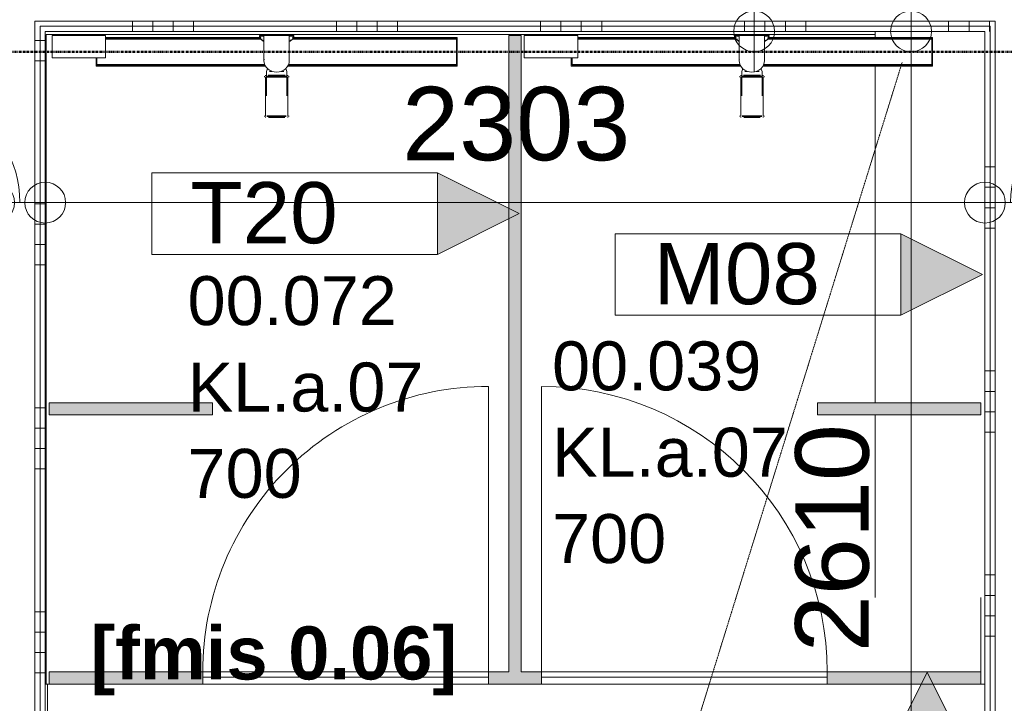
# Model space of a CAD drawing. Header units: millimetres. Extents: x 522 to 75900, y -25803 to 58941.
# Tile 54 of 134: x 29062 to 31475, y 28803 to 30479. Entities that reach past the tile are written whole.
import ezdxf

# ---------------------------------------------------------------- set-up
doc = ezdxf.new("R2010")
doc.units = ezdxf.units.MM
for name, pattern in [('BE_Brand', [10, 5, -2, 1, -2]), ('Dash', [6.35, 3.175, -3.175]), ('Dot', [4.7625, 0, -4.7625]), ('Streep 1_1', [2, 1, -1])]:
    doc.linetypes.add(name, pattern=pattern)
for name, color, linetype, lineweight in [('00_Algemeen', 7, 'Dot', 9), ('00_Algemeen-100', 7, 'Continuous', 9), ('17_Terreininrichting', 7, 'Continuous', 9), ('22_Metselwerk', 7, 'Continuous', 9), ('30_Kozijnen-ramen-deuren', 7, 'Continuous', 9), ('42_Dekvloeren en vloersystemen', 7, 'Continuous', 9), ('57_Technische inrichting', 7, 'Continuous', 9)]:
    doc.layers.add(name, color=color, linetype=linetype, lineweight=lineweight)
doc.layers.add('51_Binnenriolering', color=7, linetype='Continuous', lineweight=18, true_color=0x7f7f7f)
doc.styles.add('Arial', font='arial.ttf', dxfattribs={"height": 180})
doc.styles.add('Arial_3', font='arial.ttf', dxfattribs={"height": 150})
doc.styles.add('Arial_4', font='arial.ttf', dxfattribs={"height": 120})
doc.styles.add('Arial_B', font='arialbd.ttf', dxfattribs={"height": 130})
doc.dimstyles.new('1_8mm_continuous_mm_zwart', dxfattribs={"dimscale": 304.8, "dimtxt": 183.646692, "dimasz": 0.328084, "dimexe": 0.328084, "dimexo": 0.0625, "dimgap": 0.164042, "dimtad": 1, "dimdec": 0, "dimzin": 0, "dimdsep": 46, "dimtxsty": 'Arial', "dimblk1": 'DOTBLANK', "dimblk2": 'DOTBLANK', "dimsah": 1, "dimcen": 0.09, "dimdle": 0.328084, "dimazin": 0, "dimtfac": 1, "dimtdec": 4, "dimtix": 1, "dimtmove": 0, "dimatfit": 3, "dimfxl": 0.328084, "dimfxlon": 1, "dimtvp": 1, "dimtolj": 1, "dimtzin": 0, "dimarcsym": 2})
doc.dimstyles.new('1_8mm_continuous_mm_zwart_1', dxfattribs={"dimscale": 304.8, "dimtxt": 183.646692, "dimasz": 0.328084, "dimexe": 0.328084, "dimexo": 0.0625, "dimgap": 0.164042, "dimtad": 1, "dimdec": 0, "dimzin": 0, "dimdsep": 46, "dimtxsty": 'Arial', "dimblk1": 'DOTBLANK', "dimblk2": 'DOTBLANK', "dimsah": 1, "dimcen": 0.09, "dimdle": 0.328084, "dimazin": 0, "dimtfac": 1, "dimtdec": 4, "dimtix": 1, "dimtmove": 2, "dimatfit": 3, "dimfxl": 0.328084, "dimfxlon": 1, "dimtvp": 1, "dimtolj": 1, "dimtzin": 0, "dimarcsym": 2})
doc.dimstyles.new('1_8mm_continuous_mm_zwart_2', dxfattribs={"dimscale": 304.8, "dimtxt": 183.646692, "dimasz": 0.328084, "dimexe": 0.328084, "dimexo": 0.0625, "dimgap": 0.164042, "dimtad": 1, "dimdec": 0, "dimzin": 0, "dimdsep": 46, "dimtxsty": 'Arial', "dimblk1": 'DOTBLANK', "dimblk2": 'DOTBLANK', "dimsah": 1, "dimcen": 0.09, "dimdle": 0.328084, "dimazin": 0, "dimtfac": 1, "dimtdec": 4, "dimtix": 1, "dimtmove": 1, "dimatfit": 3, "dimfxl": 0.328084, "dimfxlon": 1, "dimtvp": 1, "dimtolj": 1, "dimtzin": 0, "dimarcsym": 2})
pattern_1 = [(1e-13, (31427.5, 29117.5), (-9e-13, 500), []), (1e-13, (31427.5, 29067.5), (-9e-13, 500), []), (1e-13, (31427.5, 29017.5), (-9e-13, 500), []), (1e-13, (31427.5, 28967.5), (-9e-13, 500), [])]
pattern_2 = [(180, (29125, 29377.23), (-6e-14, -500), []), (180, (29125, 29427.23), (-6e-14, -500), []), (180, (29125, 29477.23), (-6e-14, -500), []), (180, (29125, 29527.23), (-6e-14, -500), [])]
pattern_3 = [(90, (29338.25, 30449.96), (-500, 2e-11), []), (90, (29388.25, 30449.96), (-500, 2e-11), []), (90, (29438.25, 30449.96), (-500, 2e-11), []), (90, (29488.25, 30449.96), (-500, 2e-11), [])]

# ---------------------------------------------------------------- blocks, each defined once
blk = doc.blocks.new('NLRS_74_PF_UN_opstelling_douche - D1-6251190-100 - Plattegrond - Begane grond')
at = {"layer": '51_Binnenriolering'}
for p, q in [((-557.7, 0), (-426.7, 0)), ((-557.7, 0), (-557.7, -55)), ((-426.7, -55), (-426.7, 0)), ((-42, 0), (-40.2, 0)), ((-42, -1.4), (-42, 0)), ((-42, 0), (-42, -1.4)), ((-42, 0), (-31.3, 0)), ((-42, -1.4), (-42, 0)), ((-31, 0), (-31, -30.3)), ((-31, 0), (31, 0)), ((31, -30.3), (31, 0)), ((31.7, 0), (42, 0)), ((38, 0), (42, 0)), ((42, 0), (42, -1.4)), ((42, -1.4), (42, 0)), ((42, -1.4), (42, 0)), ((-39, -5), (-426.7, -5)), ((-426.7, -7), (-39.3, -7)), ((-42, -1.4), (-31.7, -1.4)), ((31.7, -1.4), (42, -1.4)), ((38.5, -7), (440.5, -7)), ((442.5, -5), (39, -5)), ((440.5, -7), (440.5, -73)), ((442.5, -75), (442.5, -5)), ((-426.7, -55), (-557.7, -55)), ((-442.5, -55), (-442.5, -75)), ((-440.5, -73), (-440.5, -55)), ((-442.5, -75), (-27.1, -75)), ((-28.2, -73), (-440.5, -73)), ((-22.2, -81.2), (-25, -88.2)), ((-25, -88.2), (-25, -148.2)), ((-10.6, -88.2), (-17.7, -88.2)), ((-17.7, -88.2), (-10.6, -88.2)), ((17.7, -88.2), (10.6, -88.2)), ((10.6, -88.2), (17.7, -88.2)), ((25, -88.2), (22.2, -81.2)), ((25, -148.2), (25, -88.2)), ((27.1, -75), (442.5, -75)), ((440.5, -73), (28.2, -73))]:
    blk.add_line(p, q, dxfattribs=at)
at = {"layer": '51_Binnenriolering', "flags": 128}
for points in [[(-42, -1.4), (-41.8, -3), (-41.3, -4.9), (-40.4, -6.8), (-38.9, -9), (-37.3, -10.7), (-32.8, -14.2), (-31, -15.1)], [(42, -1.4), (41.8, -3), (41.3, -4.9), (40.4, -6.8), (38.9, -9), (37.3, -10.7), (32.8, -14.2), (31, -15.1)], [(-31, -30.3), (-31, -31.6), (-31, -33), (-31, -34.3), (-31, -35.6), (-31, -36.9), (-31, -38.2), (-31, -39.5), (-31, -40.8), (-31, -42.1), (-31, -43.3), (-31, -44.5), (-31, -45.7), (-31, -46.9), (-31, -48), (-31, -49.2), (-31, -50.2), (-31, -51.3), (-31, -52.3), (-31, -53.3), (-31, -54.3), (-31, -55.2), (-31, -56), (-31, -56.9), (-31, -57.7), (-31, -58.4), (-31, -59.1), (-31, -59.7), (-31, -60.4), (-31, -60.9), (-31, -61.3)], [(31, -61.3), (31, -60.7), (31, -60.2), (31, -59.5), (31, -58.9), (31, -58.2), (31, -57.4), (31, -56.6), (31, -55.8), (31, -54.9), (31, -53.9), (31, -53), (31, -52), (31, -51), (31, -49.9), (31, -48.8), (31, -47.7), (31, -46.5), (31, -45.3), (31, -44.1), (31, -42.9), (31, -41.7), (31, -40.4), (31, -39.1), (31, -37.8), (31, -36.5), (31, -35.2), (31, -33.9), (31, -32.5), (31, -31.2), (31, -30.3)]]:
    blk.add_lwpolyline(points, dxfattribs=at)
at = {"layer": '51_Binnenriolering'}
for major_axis, start_param, end_param in [((31, 0), 3.022869, 3.141593), ((-31, 0), 0, 1.570796), ((-31, 0), 1.570796, 3.141593), ((31, 0), 0, 0.110137)]:
    blk.add_ellipse((0, -61.3), major_axis=major_axis, ratio=0.927184, start_param=start_param, end_param=end_param, dxfattribs=at)
for points in [[(-39, -6.4), (-40, -4.9), (-41, -3.2), (-42, -1.4)], [(-39, -6.4), (-40, -4.9), (-41, -3.2), (-42, -1.4)], [(-31.3, -14.2), (-32.9, -13.2), (-34.4, -11.9), (-35.9, -10.3)], [(-31.3, -14.2), (-32.9, -13.2), (-34.4, -11.9), (-35.9, -10.3)], [(35.9, -10.3), (34.4, -11.9), (32.9, -13.2), (31.3, -14.2)], [(31.3, -14.2), (32.9, -13.2), (34.4, -11.9), (35.9, -10.3)], [(42, -1.4), (41, -3.2), (40, -4.9), (39, -6.4)], [(39, -6.4), (40, -4.9), (41, -3.2), (42, -1.4)]]:
    blk.add_open_spline(points, degree=3, dxfattribs=at)
at = {"layer": '57_Technische inrichting', "color": 8, "lineweight": 18, "true_color": 0x7f7f7f}
for p, q in [((-29.6, -99.5), (-29.6, -101.8)), ((-27.3, -97.2), (-27.3, -99.5)), ((-27.3, -101.8), (-27.3, -196.6)), ((23.9, -99.5), (-23.9, -99.5)), ((23.9, -101.8), (-23.9, -101.8)), ((-21, -97.2), (21, -97.2)), ((27.3, -99.5), (27.3, -97.2)), ((27.3, -196.6), (27.3, -101.8)), ((29.6, -101.8), (29.6, -99.5)), ((-29.6, -196.6), (-29.6, -198.9)), ((-27.3, -198.9), (-27.3, -201.2)), ((23.9, -196.6), (-23.9, -196.6)), ((23.9, -198.9), (-23.9, -198.9)), ((19.9, -201.2), (-19.9, -201.2)), ((27.3, -201.2), (27.3, -198.9)), ((29.6, -198.9), (29.6, -196.6))]:
    blk.add_line(p, q, dxfattribs=at)
blk = doc.blocks.new('NLRS_74_PF_ST_UN_grating for ShowerDrain C NL -SH_ACO - Wave-6248986-100 - Plattegrond - Begane grond')
at = {"layer": '51_Binnenriolering'}
for p, q in [((-35.7, 31), (-426.7, 31)), ((440.5, 31), (38.8, 31)), ((440.5, 29.5), (440.5, 29)), ((440.5, 29), (440.5, -29)), ((-440.5, -29), (-440.5, -15)), ((-440.5, -29.5), (-440.5, -29)), ((-440.5, -31), (-29.1, -31)), ((29.1, -31), (440.5, -31)), ((440.5, -29), (440.5, -29.5))]:
    blk.add_line(p, q, dxfattribs=at)
blk = doc.blocks.new('NLRS_74_PF_UN_opstelling_douche - D1-6251172-100 - Plattegrond - Begane grond')
at = {"layer": '51_Binnenriolering'}
for p, q in [((-550.1, 0), (-419.1, 0)), ((-550.1, 0), (-550.1, -55)), ((-419.1, -55), (-419.1, 0)), ((-42, 0), (-40.2, 0)), ((-42, -1.4), (-42, 0)), ((-42, 0), (-42, -1.4)), ((-42, 0), (-31.3, 0)), ((-42, -1.4), (-42, 0)), ((-31, 0), (-31, -30.3)), ((-31, 0), (31, 0)), ((31, -30.3), (31, 0)), ((31.7, 0), (42, 0)), ((38, 0), (42, 0)), ((42, 0), (42, -1.4)), ((42, -1.4), (42, 0)), ((42, -1.4), (42, 0)), ((-39, -5), (-419.1, -5)), ((-419.1, -7), (-39.3, -7)), ((-42, -1.4), (-31.7, -1.4)), ((31.7, -1.4), (42, -1.4)), ((38.5, -7), (440.5, -7)), ((442.5, -5), (39, -5)), ((440.5, -7), (440.5, -73)), ((442.5, -75), (442.5, -5)), ((-419.1, -55), (-550.1, -55)), ((-442.5, -55), (-442.5, -75)), ((-440.5, -73), (-440.5, -55)), ((-442.5, -75), (-27.7, -75)), ((-28.2, -73), (-440.5, -73)), ((-22.2, -81.2), (-25, -88.2)), ((-25, -88.2), (-25, -148.2)), ((-10.6, -88.2), (-17.7, -88.2)), ((-17.7, -88.2), (-10.6, -88.2)), ((17.7, -88.2), (10.6, -88.2)), ((10.6, -88.2), (17.7, -88.2)), ((25, -88.2), (22.2, -81.2)), ((25, -148.2), (25, -88.2)), ((27.1, -75), (442.5, -75)), ((440.5, -73), (28.2, -73))]:
    blk.add_line(p, q, dxfattribs=at)
at = {"layer": '51_Binnenriolering', "flags": 128}
for points in [[(-42, -1.4), (-41.8, -3), (-41.3, -4.9), (-40.4, -6.8), (-38.9, -9), (-37.3, -10.7), (-32.8, -14.2), (-31, -15.1)], [(42, -1.4), (41.8, -3), (41.3, -4.9), (40.4, -6.8), (38.9, -9), (37.3, -10.7), (32.8, -14.2), (31, -15.1)], [(-31, -30.3), (-31, -31.6), (-31, -33), (-31, -34.3), (-31, -35.6), (-31, -36.9), (-31, -38.2), (-31, -39.5), (-31, -40.8), (-31, -42.1), (-31, -43.3), (-31, -44.5), (-31, -45.7), (-31, -46.9), (-31, -48), (-31, -49.2), (-31, -50.2), (-31, -51.3), (-31, -52.3), (-31, -53.3), (-31, -54.3), (-31, -55.2), (-31, -56), (-31, -56.9), (-31, -57.7), (-31, -58.4), (-31, -59.1), (-31, -59.7), (-31, -60.4), (-31, -60.9), (-31, -61.3)], [(31, -61.3), (31, -60.7), (31, -60.2), (31, -59.5), (31, -58.9), (31, -58.2), (31, -57.4), (31, -56.6), (31, -55.8), (31, -54.9), (31, -53.9), (31, -53), (31, -52), (31, -51), (31, -49.9), (31, -48.8), (31, -47.7), (31, -46.5), (31, -45.3), (31, -44.1), (31, -42.9), (31, -41.7), (31, -40.4), (31, -39.1), (31, -37.8), (31, -36.5), (31, -35.2), (31, -33.9), (31, -32.5), (31, -31.2), (31, -30.3)]]:
    blk.add_lwpolyline(points, dxfattribs=at)
at = {"layer": '51_Binnenriolering'}
for major_axis, start_param, end_param in [((31, 0), 3.022869, 3.141593), ((-31, 0), 0, 1.570796), ((-31, 0), 1.570796, 3.141593), ((31, 0), 0, 0.110137)]:
    blk.add_ellipse((0, -61.3), major_axis=major_axis, ratio=0.927184, start_param=start_param, end_param=end_param, dxfattribs=at)
for points in [[(-39, -6.4), (-40, -4.9), (-41, -3.2), (-42, -1.4)], [(-39, -6.4), (-40, -4.9), (-41, -3.2), (-42, -1.4)], [(-31.3, -14.2), (-32.9, -13.2), (-34.4, -11.9), (-35.9, -10.3)], [(-31.3, -14.2), (-32.9, -13.2), (-34.4, -11.9), (-35.9, -10.3)], [(35.9, -10.3), (34.4, -11.9), (32.9, -13.2), (31.3, -14.2)], [(31.3, -14.2), (32.9, -13.2), (34.4, -11.9), (35.9, -10.3)], [(42, -1.4), (41, -3.2), (40, -4.9), (39, -6.4)], [(39, -6.4), (40, -4.9), (41, -3.2), (42, -1.4)]]:
    blk.add_open_spline(points, degree=3, dxfattribs=at)
at = {"layer": '57_Technische inrichting', "color": 8, "lineweight": 18, "true_color": 0x7f7f7f}
for p, q in [((-29.6, -99.5), (-29.6, -101.8)), ((-27.3, -97.2), (-27.3, -99.5)), ((-27.3, -101.8), (-27.3, -196.6)), ((23.9, -99.5), (-23.9, -99.5)), ((23.9, -101.8), (-23.9, -101.8)), ((-21, -97.2), (21, -97.2)), ((27.3, -99.5), (27.3, -97.2)), ((27.3, -196.6), (27.3, -101.8)), ((29.6, -101.8), (29.6, -99.5)), ((-29.6, -196.6), (-29.6, -198.9)), ((-27.3, -198.9), (-27.3, -201.2)), ((23.3, -196.6), (-23.9, -196.6)), ((23.3, -198.9), (-23.9, -198.9)), ((19.9, -201.2), (-19.9, -201.2)), ((27.3, -201.2), (27.3, -198.9)), ((29.6, -198.9), (29.6, -196.6))]:
    blk.add_line(p, q, dxfattribs=at)
blk = doc.blocks.new('NLRS_74_PF_ST_UN_grating for ShowerDrain C NL -SH_ACO - Wave-V90-100 - Plattegrond - Begane grond')
at = {"layer": '51_Binnenriolering'}
for p, q in [((-35.7, 31), (-419.1, 31)), ((440.5, 31), (38.8, 31)), ((440.5, 29.5), (440.5, 29)), ((440.5, 29), (440.5, -29)), ((-440.5, -29), (-440.5, -15)), ((-440.5, -29.5), (-440.5, -29)), ((-440.5, -31), (-29.1, -31)), ((29.1, -31), (440.5, -31)), ((440.5, -29), (440.5, -29.5))]:
    blk.add_line(p, q, dxfattribs=at)
blk = doc.blocks.new('FRA-ULC-R12-W-UO_installatie_R20_rvt-1-100 - Plattegrond - Begane grond')
at = {"color": 8, "lineweight": 18, "true_color": 0x7f7f7f}
for name, p in [('NLRS_74_PF_UN_opstelling_douche - D1-6251172-100 - Plattegrond - Begane grond', (29692.1, 30440)), ('NLRS_74_PF_ST_UN_grating for ShowerDrain C NL -SH_ACO - Wave-V90-100 - Plattegrond - Begane grond', (29692.1, 30400)), ('NLRS_74_PF_UN_opstelling_douche - D1-6251190-100 - Plattegrond - Begane grond', (30856.6, 30440)), ('NLRS_74_PF_ST_UN_grating for ShowerDrain C NL -SH_ACO - Wave-6248986-100 - Plattegrond - Begane grond', (30856.6, 30400))]:
    blk.add_blockref(name, p, dxfattribs=at)
blk = doc.blocks.new('00_D_Vlak - D2-10202078-100 - Plattegrond - Begane grond')
at = {"layer": '30_Kozijnen-ramen-deuren'}
for p, q in [((-284.3, 700), (-284.3, 0)), ((315.7, 0), (322.4, 0))]:
    blk.add_line(p, q, dxfattribs=at)
at = {"layer": '30_Kozijnen-ramen-deuren', "lineweight": 18}
for p, q in [((415.7, 0), (-284.3, 0)), ((-284.3, 0), (-284.3, -13)), ((415.7, -13), (415.7, 0)), ((-284.3, -13), (415.7, -13))]:
    blk.add_line(p, q, dxfattribs=at)
at = {"layer": '30_Kozijnen-ramen-deuren', "linetype": 'Dash'}
blk.add_line((315.7, -13), (322.4, -13), dxfattribs=at)
at = {"layer": '30_Kozijnen-ramen-deuren'}
blk.add_arc((-284.3, 0), 700, 360, 90, dxfattribs=at)
blk = doc.blocks.new('00_D_Vlak - D2-10202075-100 - Plattegrond - Begane grond')
at = {"layer": '30_Kozijnen-ramen-deuren', "lineweight": 18}
for p, q in [((-284.3, 0), (-284.3, 13)), ((-284.3, 13), (415.7, 13)), ((415.7, 0), (-284.3, 0)), ((415.7, 13), (415.7, 0))]:
    blk.add_line(p, q, dxfattribs=at)
at = {"layer": '30_Kozijnen-ramen-deuren'}
for p, q in [((-284.3, -700), (-284.3, 0)), ((315.7, 0), (322.4, 0))]:
    blk.add_line(p, q, dxfattribs=at)
at = {"layer": '30_Kozijnen-ramen-deuren', "linetype": 'Dash'}
blk.add_line((315.7, 13), (322.4, 13), dxfattribs=at)
at = {"layer": '30_Kozijnen-ramen-deuren'}
blk.add_arc((-284.3, 0), 700, 270, 0, dxfattribs=at)
blk = doc.blocks.new('00_TAG-WA_wall tag_BAR - Type Mark_7x2_rotate-7455555-100 - Plattegrond - Begane grond')
at = {"layer": '00_Algemeen', "linetype": 'Continuous'}
blk.add_hatch(color=256, dxfattribs=at).paths.add_polyline_path([(0, 9), (1, 7), (-1, 7)], flags=0)
for p, q in [((0, 9), (-1, 7)), ((1, 7), (0, 9)), ((-1, 7), (1, 7)), ((-1, 7), (-1, 0)), ((1, 7), (-1, 7)), ((1, 0), (1, 7)), ((-1, 0), (1, 0))]:
    blk.add_line(p, q, dxfattribs=at)
blk = doc.blocks.new('DIMBLOCK97-100 - Plattegrond - Begane grond')
at = {"layer": '00_Algemeen-100', "transparency": 16777216}
for p, q in [((30961.9, 30579), (30761.9, 30579)), ((30861.9, 30579), (30861.9, 30350)), ((30861.9, 30579), (30961.9, 30579)), ((30961.9, 30450), (30761.9, 30450)), ((30861.9, 30450), (30961.9, 30450))]:
    blk.add_line(p, q, dxfattribs=at)
for centre in [(30861.9, 30579), (30861.9, 30450)]:
    blk.add_circle(centre, 50, dxfattribs=at)
blk.add_ellipse((30861.9, 30592.3), major_axis=(191.3, 0), ratio=0.407084, start_param=3.141593, end_param=4.712389, dxfattribs=at)
at = {"layer": '00_Algemeen-100', "color": 0, "transparency": 16777216, "insert": (30578.2, 30592.3), "char_height": 180, "width": 498.389, "attachment_point": 1, "rotation": 90, "line_spacing_factor": 0.941778, "style": 'Arial'}
blk.add_mtext('129', dxfattribs=at)
blk = doc.blocks.new('_DotBlank')
at = {"color": 0, "linetype": 'ByBlock', "lineweight": -2}
blk.add_line((-0.5, 0), (-1, 0), dxfattribs=at)
blk.add_circle((0, 0), 0.5, dxfattribs=at)
blk = doc.blocks.new('DIMBLOCK103-100 - Plattegrond - Begane grond')
at = {"layer": '00_Algemeen-100', "transparency": 16777216}
for p, q in [((31246.4, 27840), (31246.4, 30550)), ((31146.4, 30450), (31346.4, 30450)), ((31246.4, 30450), (31146.4, 30450)), ((31146.4, 27840), (31346.4, 27840)), ((31246.4, 27840), (31146.4, 27840))]:
    blk.add_line(p, q, dxfattribs=at)
for centre in [(31246.4, 30450), (31246.4, 27840)]:
    blk.add_circle(centre, 50, dxfattribs=at)
at = {"layer": '00_Algemeen-100', "color": 0, "transparency": 16777216, "insert": (30962.7, 28928.2), "char_height": 180, "width": 664.518, "attachment_point": 1, "rotation": 90, "line_spacing_factor": 0.941778, "style": 'Arial'}
blk.add_mtext('2610', dxfattribs=at)
blk = doc.blocks.new('DIMBLOCK157-100 - Plattegrond - Begane grond')
at = {"layer": '00_Algemeen-100', "transparency": 16777216}
for p, q in [((29000, 30130.4), (29000, 29930.4)), ((29000, 30030.4), (29000, 30130.4)), ((29125, 30130.4), (29125, 29930.4)), ((29125, 30030.4), (29125, 30130.4)), ((29000, 30030.4), (29125, 30030.4))]:
    blk.add_line(p, q, dxfattribs=at)
for centre in [(29000, 30030.4), (29125, 30030.4)]:
    blk.add_circle(centre, 50, dxfattribs=at)
blk.add_ellipse((28937, 30030.4), major_axis=(0, 191.3), ratio=0.656377, start_param=4.712389, end_param=6.283185, dxfattribs=at)
at = {"layer": '00_Algemeen-100', "color": 0, "transparency": 16777216, "insert": (28521.6, 30314.1), "char_height": 180, "width": 498.389, "attachment_point": 1, "line_spacing_factor": 0.941778, "style": 'Arial'}
blk.add_mtext('125', dxfattribs=at)
blk = doc.blocks.new('DIMBLOCK158-100 - Plattegrond - Begane grond')
at = {"layer": '00_Algemeen-100', "transparency": 16777216}
for p, q in [((29125, 30130.4), (29125, 29930.4)), ((29125, 30030.4), (29125, 30130.4)), ((31427.5, 30130.4), (31427.5, 29930.4)), ((31427.5, 30030.4), (31427.5, 30130.4)), ((29125, 30030.4), (31427.5, 30030.4))]:
    blk.add_line(p, q, dxfattribs=at)
for centre in [(29125, 30030.4), (31427.5, 30030.4)]:
    blk.add_circle(centre, 50, dxfattribs=at)
at = {"layer": '00_Algemeen-100', "color": 0, "transparency": 16777216, "insert": (29999.4, 30314.1), "char_height": 180, "width": 664.518, "attachment_point": 1, "line_spacing_factor": 0.941778, "style": 'Arial'}
blk.add_mtext('2303', dxfattribs=at)
blk = doc.blocks.new('DIMBLOCK159-100 - Plattegrond - Begane grond')
at = {"layer": '00_Algemeen-100', "transparency": 16777216}
for p, q in [((31427.5, 30130.4), (31427.5, 29930.4)), ((31427.5, 30030.4), (31427.5, 30130.4)), ((31552.5, 30130.4), (31552.5, 29930.4)), ((31552.5, 30030.4), (31552.5, 30130.4)), ((31427.5, 30030.4), (31552.5, 30030.4))]:
    blk.add_line(p, q, dxfattribs=at)
for centre in [(31427.5, 30030.4), (31552.5, 30030.4)]:
    blk.add_circle(centre, 50, dxfattribs=at)
blk.add_ellipse((31643, 30030.4), major_axis=(0, 191.3), ratio=0.799983, start_param=0, end_param=1.570796, dxfattribs=at)
at = {"layer": '00_Algemeen-100', "color": 0, "transparency": 16777216, "insert": (31643, 30314.1), "char_height": 180, "width": 498.389, "attachment_point": 1, "line_spacing_factor": 0.941778, "style": 'Arial'}
blk.add_mtext('125', dxfattribs=at)

msp = doc.modelspace()

# ---------------------------------------------------------------- hatches: boundary and pattern name
at = {"layer": '22_Metselwerk', "true_color": 0x808080}
h = msp.add_hatch(dxfattribs=at)
h.set_pattern_fill('FP_111', color=8, angle=-90, style=0, pattern_type=2)
h.set_pattern_definition(pattern_3)
h.paths.add_polyline_path([(31440, 30462.5), (31452.5, 30462.5), (31452.5, 30475), (29100, 30475), (29100, 30462.5), (31238.4, 30462.5)], flags=0)
h.paths.add_polyline_path([(31559, 30462.5), (31559, 30475), (31527.5, 30475), (31527.5, 30462.5), (31540, 30462.5)], flags=0)
h.paths.add_polyline_path([(29025, 30462.5), (29025, 30475), (26705, 30475), (26705, 30462.5), (29012.5, 30462.5)], flags=0)
h = msp.add_hatch(dxfattribs=at)
h.set_pattern_fill('FP_111', color=8, angle=-90, style=0, pattern_type=2)
h.set_pattern_definition(pattern_3)
h.paths.add_polyline_path([(31427.5, 30450), (31440, 30450), (31440, 30462.5), (29112.5, 30462.5), (29112.5, 30450), (31238.4, 30450)], flags=0)
h.paths.add_polyline_path([(31571.5, 30450), (31571.5, 30462.5), (31540, 30462.5), (31540, 30450), (31552.5, 30450)], flags=0)
h.paths.add_polyline_path([(29012.5, 30450), (29012.5, 30462.5), (26705, 30462.5), (26705, 30450), (26709.5, 30450), (26709.5, 30452.5), (26840.5, 30452.5), (26840.5, 30450), (27220.1, 30451.1), (27220.1, 30452.5), (27304.1, 30452.5), (27304.1, 30450), (29004.5, 30450)], flags=0)
h = msp.add_hatch(dxfattribs=at)
h.set_pattern_fill('FP_28', color=8, angle=270, style=0, pattern_type=2)
h.set_pattern_definition(pattern_2)
h.paths.add_polyline_path([(29100, 27827.5), (29112.5, 27827.5), (29112.5, 30462.5), (29100, 30462.5), (29100, 27840)], flags=0)
h = msp.add_hatch(dxfattribs=at)
h.set_pattern_fill('FP_28', color=8, angle=270, style=0, pattern_type=2)
h.set_pattern_definition(pattern_2)
h.paths.add_polyline_path([(29112.5, 27840), (29125, 27840), (29125, 30450), (29112.5, 30450), (29112.5, 27844.4)], flags=0)
h = msp.add_hatch(dxfattribs=at)
h.set_pattern_fill('FP_21', color=8, angle=-90, style=0, pattern_type=2)
h.set_pattern_definition(pattern_1)
h.paths.add_polyline_path([(31427.5, 28185), (31440, 28185), (31440, 30450), (31427.5, 30450), (31427.5, 28438)], flags=0)
h = msp.add_hatch(dxfattribs=at)
h.set_pattern_fill('FP_21', color=8, angle=-90, style=0, pattern_type=2)
h.set_pattern_definition(pattern_1)
h.paths.add_polyline_path([(31452.5, 28185), (31452.5, 30462.5), (31440, 30462.5), (31440, 28185)], flags=0)
at = {"layer": '22_Metselwerk', "true_color": 0xe1e1e1}
for points in [[(30261.2, 28880), (30291.2, 28880), (30291.2, 30440), (30261.2, 30440), (30261.2, 30021)], [(29135, 29510), (29535, 29510), (29535, 29540), (29135, 29540)], [(31017.5, 29510), (31417.5, 29510), (31417.5, 29540), (31017.5, 29540)]]:
    msp.add_hatch(color=254, dxfattribs=at).paths.add_polyline_path(points, flags=0)
h = msp.add_hatch(color=254, dxfattribs=at)
h.paths.add_polyline_path([(30341, 28850), (30341, 28880), (30211, 28880), (30211, 28850)], flags=0)
h.paths.add_polyline_path([(31417.5, 28850), (31417.5, 28880), (31041, 28880), (31041, 28850)], flags=0)
h.paths.add_polyline_path([(29135, 28850), (29511, 28850), (29511, 28880), (29135, 28880), (29135, 28865)], flags=0)

# ---------------------------------------------------------------- linework, layer by layer
at = {"layer": '00_Algemeen', "color": 82, "linetype": 'BE_Brand', "lineweight": 50, "true_color": 0x46cc0d}
msp.add_line((31525, 30400), (19375, 30400), dxfattribs=at)
at = {"layer": '00_Algemeen', "linetype": 'Streep 1_1'}
msp.add_line((24750, 9502.4), (31225, 30375), dxfattribs=at)
at = {"layer": '17_Terreininrichting'}
for p, q in [((31158.6, 30450), (31158.6, 30435)), ((31158.6, 30433), (31158.6, 30430.6)), ((31158.6, 30369.2), (31158.6, 30367)), ((31158.6, 30365), (31158.6, 29540)), ((31158.6, 29510), (31158.6, 29062.3))]:
    msp.add_line(p, q, dxfattribs=at)
at = {"layer": '22_Metselwerk'}
for p, q in [((29100, 30475), (29100, 27815)), ((29100, 30475), (31452.5, 30475)), ((31452.5, 30475), (31452.5, 28185)), ((29112.5, 30462.5), (29112.5, 27827.5)), ((29112.5, 30462.5), (31440, 30462.5)), ((29125, 27840), (29125, 30450)), ((29125, 30450), (31427.5, 30450)), ((31427.5, 30450), (31427.5, 28185)), ((31440, 30462.5), (31440, 28185)), ((30261.2, 30440), (30261.2, 28880)), ((30291.2, 30440), (30261.2, 30440)), ((30291.2, 28880), (30291.2, 30440)), ((29535, 29540), (29135, 29540)), ((29135, 29540), (29135, 29510)), ((29535, 29510), (29535, 29540)), ((31417.5, 29540), (31017.5, 29540)), ((31017.5, 29540), (31017.5, 29510)), ((31417.5, 29510), (31417.5, 29540)), ((29135, 29510), (29535, 29510)), ((31017.5, 29510), (31417.5, 29510)), ((29511, 28880), (29135, 28880)), ((29135, 28880), (29135, 28850)), ((29511, 28850), (29511, 28880)), ((30261.2, 28880), (30211, 28880)), ((30211, 28880), (30211, 28850)), ((30341, 28880), (30291.2, 28880)), ((30341, 28850), (30341, 28880)), ((31417.5, 28880), (31041, 28880)), ((31041, 28880), (31041, 28850)), ((31417.5, 28850), (31417.5, 28880)), ((29135, 28850), (29511, 28850)), ((30211, 28850), (30341, 28850)), ((31041, 28850), (31417.5, 28850))]:
    msp.add_line(p, q, dxfattribs=at)
at = {"layer": '42_Dekvloeren en vloersystemen', "color": 7, "true_color": 0xffffff}
for p, q in [((31158.6, 30442.5), (29127.5, 30442.5)), ((29127.5, 30442.5), (29127.5, 28850)), ((31417.5, 28880), (31417.5, 29062.3)), ((29125, 28850), (29135, 28850)), ((29130.6, 28850), (29130.6, 27845.6)), ((30211, 28850), (29511, 28850)), ((31041, 28850), (30341, 28850)), ((31427.5, 28850), (31417.5, 28850))]:
    msp.add_line(p, q, dxfattribs=at)

# ---------------------------------------------------------------- block references
at = {"lineweight": 5}
msp.add_blockref('FRA-ULC-R12-W-UO_installatie_R20_rvt-1-100 - Plattegrond - Begane grond', (0, 0), dxfattribs=at)
at = {"layer": '00_Algemeen', "linetype": 'Continuous', "xscale": 99.99999999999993, "yscale": 99.99999999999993, "zscale": 99.99999999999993}
for p, rotation in [((29386.6, 30003.6), 269.9999999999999), ((30521.7, 29854.2), 270.0000000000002)]:
    msp.add_blockref('00_TAG-WA_wall tag_BAR - Type Mark_7x2_rotate-7455555-100 - Plattegrond - Begane grond', p, dxfattribs=dict(at, rotation=rotation))
msp.add_blockref('00_TAG-WA_wall tag_BAR - Type Mark_7x2_rotate-7455555-100 - Plattegrond - Begane grond', (31286, 27979.7), dxfattribs=at)
at = {"layer": '30_Kozijnen-ramen-deuren', "rotation": 180}
msp.add_blockref('00_D_Vlak - D2-10202075-100 - Plattegrond - Begane grond', (29926.7, 28880), dxfattribs=at)
at = {"layer": '30_Kozijnen-ramen-deuren'}
msp.add_blockref('00_D_Vlak - D2-10202078-100 - Plattegrond - Begane grond', (30625.3, 28880), dxfattribs=at)

# ---------------------------------------------------------------- texts
at = {"layer": '00_Algemeen', "linetype": 'Continuous', "attachment_point": 1}
for s, insert, char_height, width, style in [('T20', (29480.6, 30080.6), 150, 440.928, 'Arial_3'), ('M08', (30615.7, 29931.2), 150, 505.063, 'Arial_3'), ('00.072', (29473.8, 29850.1), 120, 665.401, 'Arial_4'), ('00.039', (30366.9, 29690.2), 120, 665.401, 'Arial_4'), ('KL.a.07', (29473.8, 29638.4), 120, 753.586, 'Arial_4'), ('KL.a.07', (30366.9, 29478.6), 120, 753.586, 'Arial_4'), ('700', (29473.8, 29426.8), 120, 360.759, 'Arial_4'), ('700', (30366.9, 29266.9), 120, 360.759, 'Arial_4')]:
    msp.add_mtext(s, dxfattribs=dict(at, insert=insert, char_height=char_height, width=width, style=style))
at = {"layer": '00_Algemeen', "color": 5, "linetype": 'Continuous', "true_color": 0x0000ff, "insert": (29236.1, 28991.6), "char_height": 130, "width": 1098.312, "attachment_point": 1, "style": 'Arial_B'}
msp.add_mtext('[fmis 0.06]', dxfattribs=at)

# ---------------------------------------------------------------- dimensions: what is measured, and where the dimension line sits
at = {"layer": '00_Algemeen', "linetype": 'Continuous'}
for base, p1, p2, dimstyle, override, picture, middle in [((30861.9, 30450), (30961.9, 30579), (30961.9, 30450), '1_8mm_continuous_mm_zwart_2', {"dimpost": '<>', "dimfxl": 129}, 'DIMBLOCK97-100 - Plattegrond - Begane grond', (30698.2, 30841.5)), ((31246.4, 30450), (31146.4, 27840), (31146.4, 30450), '1_8mm_continuous_mm_zwart_1', {"dimpost": '<>', "dimfxl": 2609.960187}, 'DIMBLOCK103-100 - Plattegrond - Begane grond', (31082.7, 29260.5))]:
    dim = msp.add_linear_dim(base=base, p1=p1, p2=p2, angle=90, dimstyle=dimstyle, override=override, dxfattribs=at)
    dim.commit()
    dim.dimension.update_dxf_attribs({"geometry": picture, "text_midpoint": middle, "dimtype": 160, "text_rotation": 90})
for base, p1, p2, picture, middle in [((29125, 30030.4), (29000, 30130.4), (29125, 30130.4), 'DIMBLOCK157-100 - Plattegrond - Begane grond', (28770.8, 30194.1)), ((31552.5, 30030.4), (31427.5, 30130.4), (31552.5, 30130.4), 'DIMBLOCK159-100 - Plattegrond - Begane grond', (31892.2, 30194.1))]:
    dim = msp.add_linear_dim(base=base, p1=p1, p2=p2, dimstyle='1_8mm_continuous_mm_zwart_2', override={"dimpost": '<>', "dimfxl": 125}, dxfattribs=at)
    dim.commit()
    dim.dimension.update_dxf_attribs({"geometry": picture, "text_midpoint": middle, "dimtype": 160})
dim = msp.add_linear_dim(base=(31427.5, 30030.3806988), p1=(29125, 30130.3806988), p2=(31427.5, 30130.3806988), dimstyle='1_8mm_continuous_mm_zwart', override={"dimpost": '<>', "dimfxl": 2302.5}, dxfattribs=at)
dim.commit()
dim.dimension.update_dxf_attribs({"geometry": 'DIMBLOCK158-100 - Plattegrond - Begane grond', "text_midpoint": (30276.25, 30172.3452286)})

doc.saveas('drawing.dxf')
